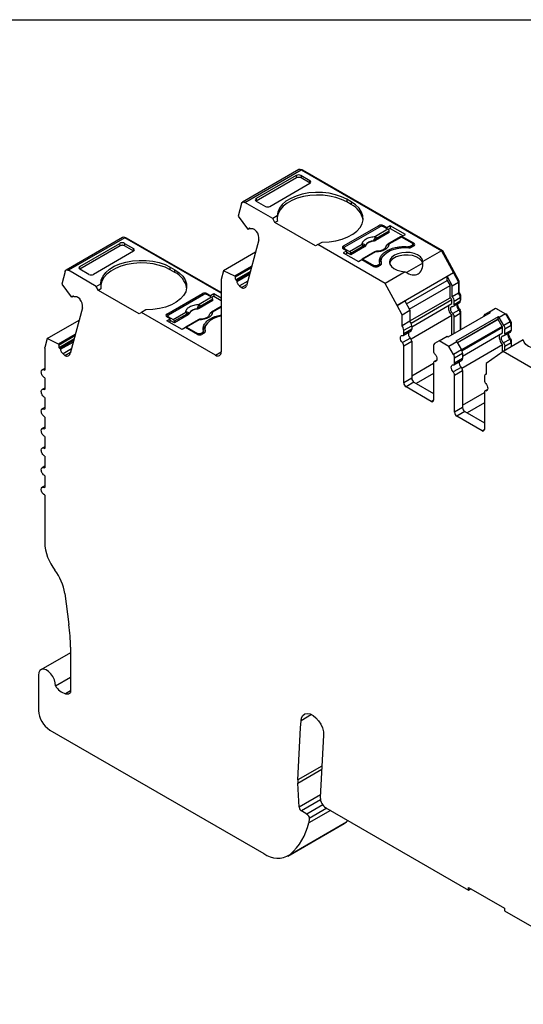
# Model space of a CAD drawing. Header units: millimetres. Extents: x 6 to 273, y 6 to 210.
# Tile 7 of 9: x 207 to 239, y 148 to 210. Entities that reach past the tile are written whole.
import ezdxf

# ---------------------------------------------------------------- set-up
doc = ezdxf.new("R2010")
doc.units = ezdxf.units.MM
doc.linetypes.add('SLD-Solid', pattern=[0])
doc.layers.add('TEXT', color=140, linetype='SLD-Solid', lineweight=25)

msp = doc.modelspace()

# ---------------------------------------------------------------- linework, layer by layer
for p, q in [((224.494, 200.165), (220.959, 198.124)), ((221.109, 198.109), (224.644, 200.15)), ((224.333, 199.799), (221.824, 198.35)), ((224.333, 199.799), (224.345, 199.643)), ((225.188, 199.469), (224.616, 199.799)), ((224.616, 199.799), (224.629, 199.643)), ((224.644, 200.15), (233.426, 195.081)), ((224.715, 200.11), (224.75, 200.13)), ((233.5, 195.079), (224.75, 200.13)), ((224.345, 199.643), (221.823, 198.187)), ((222.678, 197.857), (225.187, 199.306)), ((225.2, 199.313), (224.629, 199.643)), ((225.2, 199.314), (225.188, 199.469)), ((220.904, 198.046), (220.691, 197.25)), ((222.854, 197.102), (221.109, 198.109)), ((221.824, 198.35), (221.812, 198.194)), ((221.823, 198.187), (222.395, 197.857)), ((227.769, 198.142), (227.486, 198.306)), ((227.486, 198.306), (227.486, 198.142)), ((227.769, 197.979), (227.486, 198.142)), ((227.769, 198.142), (227.769, 197.979)), ((223.133, 197.262), (222.854, 197.102)), ((220.691, 197.25), (221.277, 196.455)), ((222.996, 196.857), (222.854, 197.102)), ((223.148, 196.944), (222.996, 196.857)), ((225.541, 195.387), (222.996, 196.857)), ((229.501, 196.653), (227.274, 195.367)), ((229.501, 196.653), (229.501, 196.55)), ((230, 196.528), (229.784, 196.653)), ((229.784, 196.653), (229.784, 196.591)), ((230.212, 196.65), (230, 196.528)), ((231.16, 196.103), (230.212, 196.65)), ((230.212, 196.65), (230.212, 196.487)), ((221.318, 196.419), (221.277, 196.455)), ((221.433, 196.485), (221.318, 196.419)), ((221.457, 196.464), (221.407, 196.509)), ((221.835, 196.299), (221.714, 196.406)), ((227.38, 195.326), (229.572, 196.591)), ((230.15, 196.217), (229.285, 195.717)), ((230.073, 196.425), (229.286, 195.97)), ((230.143, 196.309), (229.356, 195.855)), ((230.073, 196.425), (229.784, 196.591)), ((230, 196.467), (230, 196.528)), ((230.212, 196.487), (230.086, 196.414)), ((230.15, 196.217), (230.143, 196.309)), ((230.212, 196.487), (231.019, 196.021)), ((230.948, 195.981), (231.16, 196.103)), ((213.449, 195.914), (209.914, 193.873)), ((213.599, 195.9), (210.063, 193.859)), ((210.78, 194.099), (213.289, 195.547)), ((213.301, 195.391), (213.289, 195.547)), ((213.572, 195.548), (214.144, 195.218)), ((213.572, 195.548), (213.585, 195.391)), ((219.623, 192.422), (213.599, 195.9)), ((213.67, 195.859), (213.705, 195.879)), ((219.623, 192.463), (213.705, 195.879)), ((221.983, 195.765), (221.215, 192.897)), ((225.683, 195.469), (225.541, 195.387)), ((225.683, 195.469), (225.961, 195.629)), ((229.89, 193.04), (225.683, 195.469)), ((227.669, 195.037), (228.456, 195.491)), ((229.178, 195.7), (229.179, 195.685)), ((229.282, 195.782), (229.285, 195.717)), ((230.86, 195.947), (230.072, 195.492)), ((230.91, 195.942), (230.122, 195.487)), ((231.587, 195.55), (230.91, 195.942)), ((231.693, 195.55), (230.948, 195.981)), ((230.948, 195.981), (230.948, 195.919)), ((231.481, 195.367), (231.587, 195.428)), ((231.587, 195.428), (231.587, 195.326)), ((231.631, 195.351), (231.631, 195.489)), ((231.631, 195.423), (231.693, 195.387)), ((231.693, 195.387), (231.693, 195.55)), ((213.301, 195.391), (210.779, 193.935)), ((214.143, 195.054), (211.634, 193.605)), ((214.156, 195.062), (213.585, 195.391)), ((214.156, 195.062), (214.144, 195.218)), ((221.775, 194.987), (219.777, 193.834)), ((227.274, 195.367), (227.274, 195.203)), ((227.336, 195.239), (227.274, 195.203)), ((227.274, 195.203), (227.49, 195.079)), ((227.49, 195.079), (227.277, 194.956)), ((227.277, 194.956), (228.226, 194.409)), ((227.336, 195.265), (227.336, 195.168)), ((227.38, 195.203), (227.669, 195.037)), ((227.38, 195.142), (227.38, 195.203)), ((227.49, 194.916), (227.419, 194.875)), ((227.49, 194.916), (227.49, 195.079)), ((227.746, 194.829), (227.49, 194.977)), ((228.526, 195.376), (227.739, 194.922)), ((227.739, 194.922), (227.746, 194.829)), ((228.611, 195.328), (227.746, 194.829)), ((229.243, 195.013), (228.455, 194.559)), ((229.293, 195.008), (228.505, 194.554)), ((228.611, 195.328), (228.605, 195.392)), ((228.666, 195.39), (228.665, 195.404)), ((231.311, 195.334), (231.311, 195.278)), ((231.481, 195.279), (231.481, 195.367)), ((231.552, 195.305), (231.693, 195.387)), ((233.426, 195.081), (232.264, 194.411)), ((233.426, 195.081), (234.173, 193.695)), ((233.444, 195.046), (233.5, 195.079)), ((234.209, 193.765), (233.5, 195.079)), ((228.226, 194.409), (228.438, 194.532)), ((228.438, 194.532), (229.183, 194.101)), ((228.505, 194.554), (229.183, 194.162)), ((229.395, 194.162), (229.501, 194.224)), ((229.466, 194.101), (229.607, 194.183)), ((229.501, 194.224), (229.501, 194.122)), ((229.56, 194.155), (229.56, 194.305)), ((229.645, 194.418), (229.645, 194.254)), ((229.645, 194.254), (229.647, 194.215)), ((229.664, 194.247), (229.664, 194.283)), ((232.252, 194.313), (231.231, 193.723)), ((209.859, 193.795), (209.646, 192.999)), ((211.81, 192.85), (210.063, 193.859)), ((210.768, 193.942), (210.78, 194.099)), ((211.351, 193.605), (210.779, 193.935)), ((216.442, 194.054), (216.725, 193.891)), ((216.442, 193.891), (216.442, 194.054)), ((216.725, 193.728), (216.442, 193.891)), ((216.725, 193.728), (216.725, 193.891)), ((219.777, 193.834), (219.63, 193.287)), ((220.481, 193.485), (219.777, 193.834)), ((221.535, 194.093), (220.481, 193.485)), ((220.522, 193.448), (221.516, 194.022)), ((221.455, 193.795), (220.538, 193.265)), ((221.432, 193.708), (220.588, 193.221)), ((220.618, 193.166), (221.409, 193.622)), ((229.183, 194.162), (229.183, 194.101)), ((229.395, 194.076), (229.395, 194.162)), ((231.158, 193.772), (229.89, 193.04)), ((234.173, 193.695), (230.638, 191.654)), ((234.173, 193.695), (233.784, 193.47)), ((234.134, 193.722), (234.209, 193.765)), ((234.173, 193.695), (234.487, 193.112)), ((234.523, 193.183), (234.209, 193.765)), ((209.646, 192.999), (210.232, 192.204)), ((211.81, 192.85), (212.089, 193.011)), ((219.623, 193.228), (219.623, 188.748)), ((220.481, 193.485), (220.522, 193.448)), ((220.538, 193.265), (220.588, 193.221)), ((221.293, 193.19), (220.771, 192.888)), ((220.892, 192.781), (221.237, 192.981)), ((230.638, 191.654), (229.89, 193.04)), ((231.233, 191.754), (233.784, 193.227)), ((233.784, 193.227), (233.784, 193.47)), ((233.784, 193.47), (234.098, 192.887)), ((233.784, 193.227), (233.957, 192.906)), ((234.098, 192.887), (234.487, 193.112)), ((234.467, 193.15), (234.523, 193.183)), ((234.487, 193.112), (234.487, 192.427)), ((234.523, 192.473), (234.523, 193.183)), ((211.952, 192.605), (211.81, 192.85)), ((212.103, 192.693), (211.952, 192.605)), ((214.497, 191.136), (211.952, 192.605)), ((216.23, 191.115), (218.457, 192.401)), ((216.336, 191.074), (218.528, 192.34)), ((218.457, 192.299), (218.457, 192.401)), ((218.74, 192.401), (218.956, 192.276)), ((218.74, 192.401), (218.74, 192.34)), ((219.029, 192.173), (218.74, 192.34)), ((218.956, 192.276), (219.168, 192.399)), ((219.168, 192.399), (219.623, 192.136)), ((219.168, 192.399), (219.168, 192.236)), ((220.771, 192.888), (220.892, 192.781)), ((231.406, 191.433), (233.957, 192.906)), ((233.957, 192.137), (233.957, 192.906)), ((234.098, 192.202), (234.098, 192.887)), ((234.487, 192.427), (234.098, 192.202)), ((234.487, 192.453), (234.523, 192.473)), ((210.273, 192.168), (210.232, 192.204)), ((210.388, 192.234), (210.273, 192.168)), ((210.412, 192.213), (210.362, 192.258)), ((210.79, 192.048), (210.669, 192.155)), ((219.106, 191.965), (218.241, 191.466)), ((219.029, 192.173), (218.242, 191.719)), ((219.099, 192.058), (218.312, 191.603)), ((218.956, 192.215), (218.956, 192.276)), ((219.168, 192.236), (219.042, 192.163)), ((219.106, 191.965), (219.099, 192.058)), ((219.168, 192.236), (219.623, 191.973)), ((230.638, 191.654), (231.133, 191.939)), ((231.133, 191.939), (231.447, 191.357)), ((231.447, 190.688), (233.957, 192.137)), ((234.067, 192.006), (231.526, 190.539)), ((231.557, 190.329), (234.067, 191.778)), ((234.067, 191.778), (234.067, 192.006)), ((234.167, 191.605), (234.556, 191.829)), ((234.209, 191.924), (234.597, 192.148)), ((234.209, 191.696), (234.209, 191.924)), ((234.597, 191.921), (234.209, 191.696)), ((234.588, 192.225), (234.633, 192.25)), ((234.597, 192.148), (234.597, 191.921)), ((234.597, 192.002), (234.633, 192.023)), ((234.597, 191.969), (234.612, 191.977)), ((234.633, 192.023), (234.633, 192.25)), ((210.938, 191.514), (210.17, 188.646)), ((214.639, 191.217), (214.497, 191.136)), ((214.917, 191.378), (214.639, 191.217)), ((219.27, 188.544), (214.639, 191.217)), ((216.23, 191.115), (216.23, 190.952)), ((216.625, 190.785), (217.412, 191.24)), ((217.482, 191.124), (216.695, 190.67)), ((217.567, 191.077), (217.561, 191.14)), ((217.622, 191.138), (217.621, 191.153)), ((218.134, 191.449), (218.135, 191.434)), ((218.238, 191.531), (218.241, 191.466)), ((219.623, 191.584), (219.028, 191.241)), ((219.623, 191.55), (219.078, 191.236)), ((230.952, 191.071), (230.638, 191.654)), ((230.952, 191.071), (231.447, 191.357)), ((231.447, 191.357), (231.447, 190.671)), ((233.843, 189.696), (236.495, 191.227)), ((234.513, 191.371), (234.124, 191.147)), ((234.209, 190.948), (234.597, 191.172)), ((234.59, 191.374), (234.536, 191.342)), ((234.585, 191.247), (234.633, 191.274)), ((234.597, 191.172), (234.597, 190.132)), ((234.633, 190.153), (234.633, 191.274)), ((236.424, 191.268), (236.132, 191.1)), ((236.424, 191.268), (236.813, 191.493)), ((236.495, 191.227), (236.424, 191.268)), ((236.813, 191.493), (237.426, 191.139)), ((236.913, 191.435), (236.948, 191.455)), ((237.426, 191.139), (237.037, 190.914)), ((237.426, 191.139), (237.717, 190.634)), ((237.447, 191.103), (237.503, 191.135)), ((237.773, 190.666), (237.503, 191.135)), ((208.732, 189.583), (210.73, 190.736)), ((216.292, 190.988), (216.23, 190.952)), ((216.445, 190.827), (216.23, 190.952)), ((216.233, 190.705), (216.445, 190.827)), ((217.182, 190.157), (216.233, 190.705)), ((216.292, 191.013), (216.292, 190.916)), ((216.336, 190.952), (216.625, 190.785)), ((216.336, 190.891), (216.336, 190.952)), ((216.445, 190.664), (216.375, 190.623)), ((216.445, 190.664), (216.445, 190.827)), ((216.702, 190.577), (216.445, 190.725)), ((216.695, 190.67), (216.702, 190.577)), ((217.567, 191.077), (216.702, 190.577)), ((218.199, 190.762), (217.411, 190.307)), ((218.249, 190.757), (217.461, 190.302)), ((230.952, 190.386), (230.952, 191.071)), ((231.447, 190.671), (230.952, 190.386)), ((234.067, 191.03), (231.516, 189.557)), ((234.067, 189.826), (234.067, 191.03)), ((234.209, 189.908), (234.209, 190.948)), ((236.966, 190.955), (234.315, 189.424)), ((236.966, 190.792), (234.421, 189.322)), ((236.978, 190.785), (234.427, 189.312)), ((236.966, 190.792), (236.966, 190.955)), ((237.037, 190.914), (236.966, 190.955)), ((236.978, 190.785), (236.966, 190.792)), ((237.228, 190.352), (236.978, 190.785)), ((237.328, 190.409), (237.037, 190.914)), ((237.717, 190.634), (237.328, 190.409)), ((237.717, 190.634), (237.773, 190.666)), ((237.77, 190.501), (237.815, 190.527)), ((237.815, 190.186), (237.815, 190.527)), ((217.394, 190.28), (217.182, 190.157)), ((218.139, 189.85), (217.394, 190.28)), ((217.461, 190.302), (218.139, 189.911)), ((218.139, 189.911), (218.139, 189.85)), ((218.351, 189.911), (218.457, 189.972)), ((218.351, 189.824), (218.351, 189.911)), ((218.563, 189.931), (218.422, 189.85)), ((218.457, 189.972), (218.457, 189.87)), ((218.516, 189.904), (218.516, 190.054)), ((218.601, 190.166), (218.601, 190.003)), ((218.601, 190.003), (218.603, 189.964)), ((218.62, 189.995), (218.62, 190.031)), ((231.021, 189.788), (231.515, 190.074)), ((231.062, 190.107), (231.557, 190.393)), ((231.557, 190.166), (231.062, 189.88)), ((231.062, 189.88), (231.062, 190.107)), ((231.557, 190.393), (231.557, 190.166)), ((237.228, 190.352), (234.677, 188.879)), ((237.249, 190.282), (234.708, 188.815)), ((234.739, 188.492), (237.249, 189.941)), ((237.249, 189.941), (237.249, 190.282)), ((237.349, 189.768), (237.738, 189.992)), ((237.391, 190.2), (237.779, 190.425)), ((237.391, 189.859), (237.391, 190.2)), ((237.779, 190.084), (237.391, 189.859)), ((237.779, 190.425), (237.779, 190.084)), ((237.779, 190.166), (237.815, 190.186)), ((237.779, 190.132), (237.794, 190.14)), ((208.732, 189.583), (208.585, 189.036)), ((209.436, 189.233), (208.732, 189.583)), ((210.49, 189.842), (209.436, 189.233)), ((209.477, 189.197), (210.471, 189.771)), ((210.41, 189.544), (209.493, 189.014)), ((210.387, 189.457), (209.543, 188.969)), ((209.573, 188.915), (210.364, 189.371)), ((231.472, 189.616), (230.977, 189.33)), ((231.062, 189.131), (231.557, 189.417)), ((231.557, 189.417), (231.557, 187.097)), ((233.277, 189.452), (232.986, 189.283)), ((233.277, 189.452), (233.772, 189.737)), ((233.89, 189.098), (233.277, 189.452)), ((233.772, 189.737), (233.843, 189.696)), ((234.385, 189.383), (233.89, 189.098)), ((234.315, 189.424), (234.385, 189.383)), ((234.385, 189.383), (234.677, 188.879)), ((238.545, 189.507), (237.277, 188.775)), ((237.695, 189.534), (237.306, 189.31)), ((237.391, 189.111), (237.779, 189.336)), ((237.772, 189.537), (237.718, 189.506)), ((237.767, 189.41), (237.815, 189.438)), ((237.779, 189.336), (237.779, 189.065)), ((237.815, 189.086), (237.815, 189.438)), ((208.578, 188.977), (208.578, 187.612)), ((209.436, 189.233), (209.477, 189.197)), ((209.493, 189.014), (209.543, 188.969)), ((210.248, 188.939), (209.726, 188.637)), ((209.726, 188.637), (209.847, 188.53)), ((209.847, 188.53), (210.192, 188.73)), ((219.27, 188.544), (219.623, 188.748)), ((231.062, 186.811), (231.062, 189.131)), ((232.924, 189.146), (232.924, 188.805)), ((234.182, 188.593), (233.89, 189.098)), ((234.677, 188.879), (234.182, 188.593)), ((234.244, 188.384), (234.739, 188.669)), ((237.249, 189.193), (234.697, 187.72)), ((234.739, 188.669), (234.739, 188.329)), ((237.277, 188.775), (236.216, 188.032)), ((237.249, 188.756), (237.249, 189.193)), ((241.485, 186.347), (237.277, 188.775)), ((237.391, 188.841), (237.391, 189.111)), ((231.557, 187.26), (232.924, 188.049)), ((232.924, 188.057), (232.924, 185.736)), ((233.126, 188.241), (232.965, 188.148)), ((233.008, 188.157), (233.118, 188.221)), ((234.202, 187.951), (234.697, 188.237)), ((234.244, 188.043), (234.244, 188.384)), ((234.739, 188.329), (234.244, 188.043)), ((236.216, 188.032), (236.216, 187.347)), ((208.578, 187.713), (208.428, 187.627)), ((234.654, 187.779), (234.159, 187.493)), ((234.244, 187.294), (234.739, 187.58)), ((234.739, 187.58), (234.739, 185.26)), ((208.578, 187.122), (208.578, 186.387)), ((231.557, 187.097), (231.062, 186.811)), ((231.698, 186.852), (231.203, 186.566)), ((231.698, 186.852), (232.924, 186.144)), ((232.924, 187.396), (231.84, 186.77)), ((234.244, 184.974), (234.244, 187.294)), ((236.106, 187.196), (236.106, 186.968)), ((236.216, 187.361), (236.168, 187.333)), ((208.578, 186.489), (208.428, 186.402)), ((232.782, 185.655), (231.203, 186.566)), ((234.739, 185.423), (236.106, 186.212)), ((236.106, 186.22), (236.106, 183.899)), ((236.308, 186.404), (236.147, 186.311)), ((236.19, 186.32), (236.3, 186.384)), ((208.578, 185.897), (208.578, 185.162)), ((232.924, 185.736), (232.782, 185.655)), ((236.106, 185.559), (235.022, 184.933)), ((208.578, 185.264), (208.428, 185.177)), ((234.739, 185.26), (234.244, 184.974)), ((234.88, 185.015), (234.385, 184.729)), ((234.88, 185.015), (236.106, 184.308)), ((208.578, 184.673), (208.578, 183.938)), ((235.964, 183.818), (234.385, 184.729)), ((208.578, 184.039), (208.428, 183.952)), ((236.106, 183.899), (235.964, 183.818)), ((208.578, 183.448), (208.578, 182.713)), ((208.578, 182.814), (208.428, 182.728)), ((208.578, 182.223), (208.578, 181.488)), ((208.578, 181.589), (208.428, 181.503)), ((208.578, 180.998), (208.578, 180.263)), ((208.578, 180.365), (208.428, 180.278)), ((208.578, 179.773), (208.578, 176.821)), ((209.836, 173.635), (210.1, 171.681)), ((210.198, 170.265), (210.198, 167.423)), ((210.198, 169.919), (208.346, 168.85)), ((208.191, 168.506), (208.191, 166.302)), ((209.249, 167.841), (210.198, 168.388)), ((210.198, 167.522), (209.892, 167.345)), ((225.293, 166.045), (224.63, 165.662)), ((224.43, 161.954), (224.605, 165.209)), ((224.605, 165.209), (224.63, 165.662)), ((208.898, 165.077), (222.303, 157.339)), ((226.041, 164.749), (225.831, 160.848)), ((225.938, 162.825), (224.43, 161.954)), ((224.43, 161.753), (225.926, 162.617)), ((224.51, 160.243), (224.43, 161.753)), ((225.84, 161.011), (224.51, 160.243)), ((225.845, 160.698), (224.651, 160.009)), ((225.994, 160.385), (224.997, 159.809)), ((224.997, 159.809), (224.651, 160.009)), ((226.467, 160.048), (225.108, 159.264)), ((226.237, 160.181), (225.137, 159.546)), ((226.184, 160.211), (235.105, 155.062)), ((223.803, 157.19), (227.338, 159.231)), ((223.94, 157.285), (227.475, 159.326)), ((225.137, 159.546), (225.108, 159.264)), ((227.338, 159.231), (227.475, 159.326)), ((227.475, 159.326), (227.567, 159.406)), ((235.105, 155.225), (237.367, 153.919)), ((235.105, 155.062), (235.105, 155.225)), ((235.105, 155.062), (235.246, 155.143)), ((237.367, 153.919), (237.367, 153.755)), ((237.367, 153.755), (247.5, 147.906))]:
    msp.add_line(p, q)
at = {"flags": 128}
for points in [[(227.486, 198.306), (227.158, 198.466), (226.789, 198.591), (226.388, 198.68), (225.967, 198.728), (225.538, 198.735), (225.114, 198.7), (224.705, 198.624), (224.324, 198.511), (223.982, 198.361), (223.687, 198.181), (223.449, 197.975), (223.275, 197.749), (223.168, 197.509), (223.133, 197.262)], [(227.486, 198.142), (227.167, 198.299), (226.808, 198.423), (226.419, 198.511), (226.01, 198.561), (225.592, 198.573), (225.176, 198.544), (224.775, 198.477), (224.397, 198.373), (224.055, 198.234), (223.756, 198.066), (223.509, 197.871), (223.32, 197.655), (223.195, 197.425), (223.137, 197.186), (223.135, 197.156)], [(220.904, 198.046), (220.916, 198.077), (220.932, 198.102), (220.954, 198.121), (220.98, 198.133), (221.009, 198.138), (221.041, 198.136), (221.074, 198.126), (221.109, 198.109)], [(225.961, 195.629), (226.389, 195.65), (226.804, 195.711), (227.196, 195.812), (227.553, 195.95), (227.865, 196.119), (228.124, 196.317), (228.321, 196.537), (228.451, 196.773), (228.512, 197.018), (228.5, 197.266), (228.416, 197.509), (228.263, 197.74), (228.046, 197.953), (227.769, 198.142)], [(229.664, 194.283), (229.647, 194.463), (229.697, 194.642), (229.809, 194.811), (229.98, 194.963), (230.201, 195.091), (230.464, 195.189), (230.757, 195.254), (231.066, 195.282), (231.379, 195.273)], [(232.264, 194.411), (232.216, 194.562), (232.102, 194.702), (231.93, 194.821), (231.713, 194.911), (231.463, 194.966), (231.197, 194.983), (230.932, 194.96), (230.685, 194.9), (230.474, 194.805), (230.31, 194.683), (230.205, 194.541), (230.166, 194.388), (230.195, 194.234), (230.291, 194.09), (230.446, 193.964), (230.652, 193.865), (230.894, 193.8), (231.158, 193.772)], [(232.252, 194.313), (232.174, 194.462), (232.033, 194.595), (231.837, 194.702), (231.601, 194.777), (231.339, 194.815), (231.069, 194.814), (230.809, 194.772), (230.575, 194.694), (230.384, 194.583), (230.248, 194.449), (230.176, 194.298), (230.176, 194.295)], [(212.089, 193.011), (212.124, 193.258), (212.231, 193.497), (212.405, 193.724), (212.643, 193.93), (212.938, 194.11), (213.28, 194.259), (213.661, 194.373), (214.07, 194.448), (214.494, 194.483), (214.923, 194.476), (215.344, 194.428), (215.745, 194.34), (216.114, 194.214), (216.442, 194.054)], [(216.442, 193.891), (216.123, 194.047), (215.764, 194.171), (215.375, 194.259), (214.966, 194.31), (214.548, 194.321), (214.132, 194.293), (213.731, 194.226), (213.353, 194.121), (213.011, 193.983), (212.712, 193.814), (212.465, 193.619), (212.276, 193.404), (212.151, 193.173), (212.093, 192.934), (212.091, 192.905)], [(209.859, 193.795), (209.871, 193.826), (209.887, 193.851), (209.909, 193.87), (209.935, 193.882), (209.964, 193.887), (209.995, 193.885), (210.029, 193.875), (210.063, 193.859)], [(216.725, 193.891), (217.002, 193.702), (217.219, 193.488), (217.372, 193.257), (217.456, 193.014), (217.468, 192.767), (217.407, 192.521), (217.277, 192.285), (217.079, 192.066), (216.821, 191.868), (216.509, 191.698), (216.152, 191.561), (215.76, 191.46), (215.345, 191.398), (214.917, 191.378)], [(219.623, 190.987), (219.42, 190.938), (219.157, 190.839), (218.936, 190.711), (218.765, 190.559), (218.652, 190.39), (218.603, 190.212), (218.62, 190.031)], [(239.652, 190.146), (239.915, 190.118), (240.157, 190.052), (240.363, 189.953), (240.518, 189.827), (240.614, 189.683), (240.643, 189.53), (240.604, 189.377), (240.499, 189.234), (240.336, 189.112), (240.124, 189.018), (239.877, 188.957), (239.613, 188.935), (239.347, 188.952), (239.097, 189.007), (238.879, 189.097), (238.707, 189.215), (238.594, 189.355), (238.545, 189.507)], [(230.977, 189.33), (230.925, 189.397), (230.884, 189.474), (230.859, 189.553), (230.85, 189.628), (230.859, 189.693), (230.884, 189.742), (230.925, 189.772), (230.977, 189.779)], [(233.008, 188.606), (233.061, 188.539), (233.101, 188.463), (233.127, 188.384), (233.136, 188.308), (233.127, 188.244), (233.101, 188.194), (233.061, 188.165), (233.008, 188.157)], [(234.159, 187.493), (234.107, 187.561), (234.066, 187.637), (234.041, 187.716), (234.032, 187.791), (234.041, 187.856), (234.066, 187.905), (234.107, 187.935), (234.159, 187.942)], [(236.19, 186.769), (236.242, 186.702), (236.283, 186.626), (236.309, 186.547), (236.318, 186.471), (236.309, 186.407), (236.283, 186.357), (236.242, 186.328), (236.19, 186.32)], [(208.578, 179.773), (208.497, 179.839), (208.428, 179.932), (208.382, 180.038), (208.366, 180.141), (208.382, 180.225), (208.428, 180.278), (208.497, 180.291), (208.578, 180.263)], [(209.249, 167.841), (209.24, 168.025), (209.187, 168.224), (209.094, 168.421), (208.969, 168.599), (208.822, 168.743), (208.667, 168.841), (208.517, 168.883), (208.384, 168.868), (208.28, 168.795), (208.214, 168.671), (208.191, 168.506)], [(224.63, 165.662), (224.665, 165.851), (224.745, 165.996), (224.866, 166.088), (225.019, 166.119), (225.194, 166.087), (225.378, 165.996), (225.559, 165.851), (225.725, 165.662), (225.865, 165.442), (225.968, 165.206), (226.028, 164.969), (226.041, 164.749)]]:
    msp.add_lwpolyline(points, dxfattribs=at)
for centre, radius, start, end in [((224.556, 200.026), 0.152, 54.67239, 114.01711), ((224.691, 200.047), 0.102, 54.34676, 109.60724), ((227.207, 196.777), 1.327, 10.55249, 64.96313), ((229.643, 196.38), 0.307, 62.6096, 117.39042), ((221.315, 195.867), 0.676, 351.38161, 39.7694), ((213.511, 195.775), 0.152, 54.80899, 114.06172), ((213.646, 195.796), 0.102, 54.52046, 109.65287), ((228.372, 195.361), 0.155, 5.68902, 57.19916), ((228.497, 195.438), 0.118, 336.66805, 18.17486), ((229.167, 195.128), 0.573, 88.84481, 151.14981), ((228.959, 195.4), 0.5, 49.88216, 58.74263), ((229.202, 195.84), 0.155, 5.68902, 57.19916), ((230.093, 195.447), 0.0497, 54.01604, 114.69587), ((231.662, 195.469), 0.0873, 290.78336, 69.21621), ((227.305, 195.285), 0.0873, 110.78347, 249.21698), ((229.263, 194.968), 0.0498, 54.01822, 114.67137), ((229.965, 195.389), 0.00686, 52.52034, 103.5057), ((231.412, 195.572), 0.301, 263.66944, 297.5974), ((229.573, 194.268), 0.0919, 292.11456, 9.09384), ((216.163, 192.525), 1.327, 10.55249, 64.96313), ((229.324, 194.374), 0.307, 242.60974, 297.39022), ((219.853, 193.23), 0.23, 165.57282, 180.51026), ((218.599, 192.128), 0.307, 62.60967, 117.39033), ((221.015, 192.946), 0.205, 233.14551, 346.27553), ((234.136, 192.127), 0.462, 2.68162, 40.48108), ((210.27, 191.616), 0.676, 351.38161, 39.7694), ((218.157, 191.588), 0.155, 5.68902, 57.19916), ((234.782, 191.659), 0.395, 168.79208, 226.95592), ((234.499, 191.91), 0.0995, 305.30611, 6.00619), ((216.261, 191.033), 0.0873, 110.78348, 249.21698), ((217.328, 191.109), 0.155, 5.68902, 57.19916), ((217.453, 191.187), 0.118, 336.66805, 18.17486), ((218.123, 190.876), 0.573, 88.84481, 151.14981), ((217.915, 191.148), 0.5, 49.88216, 58.74263), ((218.921, 191.137), 0.00686, 52.52034, 103.5057), ((219.049, 191.195), 0.0497, 54.01604, 114.69587), ((234.287, 191.157), 0.311, 2.82593, 43.43122), ((218.219, 190.716), 0.0498, 54.01822, 114.67137), ((231.095, 190.371), 0.462, 2.68163, 40.48107), ((237.347, 190.41), 0.433, 1.95642, 31.14371), ((218.529, 190.017), 0.0919, 292.11493, 9.09371), ((230.6, 190.086), 0.462, 2.6816, 40.48111), ((230.978, 189.864), 0.0853, 269.39175, 10.36502), ((231.741, 189.904), 0.395, 168.79208, 226.95598), ((231.458, 190.155), 0.0995, 305.30602, 6.00582), ((237.964, 189.823), 0.395, 168.79207, 226.95594), ((237.681, 190.073), 0.0995, 305.30578, 6.00643), ((218.28, 190.123), 0.307, 242.60998, 297.3903), ((230.751, 189.116), 0.311, 2.82606, 43.43134), ((231.246, 189.402), 0.311, 2.82617, 43.43111), ((233.074, 189.161), 0.151, 125.69812, 185.62053), ((237.469, 189.32), 0.311, 2.82606, 43.43123), ((209.97, 188.695), 0.205, 233.14551, 346.27553), ((219.408, 188.713), 0.218, 230.79667, 9.21405), ((233.235, 188.82), 0.311, 182.82626, 223.43119), ((234.306, 188.655), 0.433, 1.95669, 31.14358), ((233.008, 188.072), 0.0853, 89.39197, 190.36578), ((234.16, 188.027), 0.0853, 269.39183, 10.36529), ((233.811, 188.369), 0.433, 1.95645, 31.14372), ((234.923, 188.067), 0.395, 168.79207, 226.95596), ((234.64, 188.318), 0.0995, 305.306, 6.0061), ((233.933, 187.279), 0.311, 2.82618, 43.43118), ((234.428, 187.565), 0.311, 2.82618, 43.43118), ((231.369, 186.825), 0.307, 182.60555, 237.3945), ((231.864, 187.111), 0.307, 182.60548, 237.39454), ((236.235, 187.217), 0.131, 98.38579, 189.50163), ((236.417, 186.983), 0.311, 182.82615, 223.43126), ((236.19, 186.235), 0.0853, 89.39187, 190.36542), ((232.837, 185.722), 0.0873, 230.79687, 9.21367), ((234.551, 184.988), 0.307, 182.60562, 237.39459), ((235.046, 185.274), 0.307, 182.60554, 237.39463), ((236.019, 183.885), 0.0873, 230.79706, 9.21398), ((211.615, 176.955), 3.04, 182.51692, 217.92425), ((206.662, 173.139), 3.213, 8.88874, 37.31959), ((199.579, 170.237), 10.619, 0.15238, 7.81787), ((210.181, 168.384), 1.079, 210.25442, 254.45413), ((209.726, 166.372), 1.537, 182.60554, 237.39441), ((226.316, 161.856), 1.889, 177.01428, 183.11535), ((226.592, 160.854), 0.761, 180.41914, 237.5877), ((224.819, 160.269), 0.31, 184.83521, 237.24431), ((221.503, 160.059), 3.692, 311.30381, 347.57405), ((223.159, 158.474), 1.422, 232.98477, 303.29035)]:
    msp.add_arc(centre, radius, start, end)
for centre, major_axis, ratio, start_param, end_param in [((224.474, 199.717), (0.2, 0.001), 0.577279, 0.781586, 2.352383), ((224.487, 199.561), (0.2, 0.001), 0.577279, 0.781587, 2.352383), ((225.046, 199.387), (0.2, 0.001), 0.577279, 5.493975, 7.06477), ((221.965, 198.269), (0.2, 0.001), 0.577279, 2.352383, 3.923179), ((222.537, 197.939), (0.2, 0.001), 0.577279, 3.923179, 5.493975), ((225.683, 195.795), (-1.803, 3.123), 0.577335, 0.787087, 0.892479), ((213.43, 195.466), (0.2, 0.001), 0.577279, 0.781586, 2.352383), ((214.002, 195.136), (0.2, 0.001), 0.577279, 5.493975, 7.06477), ((231.216, 195.009), (-0.725, 1.386), 0.547657, 2.323184, 4.005348), ((231.216, 194.765), (-0.725, 1.386), 0.547657, 4.045175, 4.11376), ((210.921, 194.017), (0.2, 0.001), 0.577279, 2.352383, 3.923179), ((211.493, 193.687), (0.2, 0.001), 0.577279, 3.923179, 5.493975), ((214.639, 191.544), (-1.803, 3.123), 0.577335, 0.787087, 0.89248)]:
    msp.add_ellipse(centre, major_axis=major_axis, ratio=ratio, start_param=start_param, end_param=end_param)
for points, knots in [([(221.318, 196.419), (221.325, 196.432), (221.34, 196.459), (221.37, 196.489), (221.395, 196.502), (221.407, 196.509)], [0, 0, 0, 0, 0.3345063, 0.6654937, 1, 1, 1, 1]), ([(221.499, 196.455), (221.509, 196.46), (221.527, 196.472), (221.56, 196.477), (221.603, 196.472), (221.656, 196.453), (221.694, 196.422), (221.714, 196.406)], [0, 0, 0, 0, 0.1671016, 0.3319461, 0.5003862, 0.7494426, 1, 1, 1, 1]), ([(229.784, 196.591), (229.774, 196.596), (229.755, 196.606), (229.717, 196.615), (229.672, 196.618), (229.618, 196.613), (229.587, 196.599), (229.572, 196.591)], [0, 0, 0, 0, 0.168224, 0.331133, 0.500763, 0.749586, 1, 1, 1, 1]), ([(230.143, 196.309), (230.142, 196.33), (230.134, 196.354), (230.108, 196.397), (230.09, 196.415), (230.073, 196.425)], [0, 0, 0, 0, 0.5, 0.5, 1, 1, 1, 1]), ([(213.585, 195.391), (213.575, 195.397), (213.555, 195.407), (213.52, 195.417), (213.483, 195.424), (213.431, 195.426), (213.363, 195.42), (213.322, 195.401), (213.301, 195.391)], [0, 0, 0, 0, 0.126961, 0.24931, 0.372135, 0.500462, 0.749301, 1, 1, 1, 1]), ([(228.456, 195.491), (228.457, 195.506), (228.458, 195.536), (228.47, 195.581), (228.488, 195.625), (228.524, 195.684), (228.588, 195.756), (228.696, 195.831), (228.827, 195.894), (228.975, 195.938), (229.129, 195.965), (229.234, 195.968), (229.286, 195.97)], [0, 0, 0, 0, 0.0602697, 0.1200562, 0.1798933, 0.2403137, 0.3700145, 0.5001284, 0.6298294, 0.7599435, 0.879871, 1, 1, 1, 1]), ([(229.179, 195.685), (229.153, 195.682), (229.103, 195.676), (229.031, 195.66), (228.963, 195.64), (228.899, 195.615), (228.836, 195.582), (228.776, 195.542), (228.725, 195.494), (228.687, 195.443), (228.673, 195.407), (228.666, 195.39)], [0, 0, 0, 0, 0.101069, 0.200103, 0.298615, 0.398141, 0.500173, 0.626627, 0.756016, 0.877292, 1, 1, 1, 1]), ([(229.178, 195.7), (229.183, 195.713), (229.192, 195.735), (229.203, 195.77), (229.212, 195.8), (229.217, 195.819), (229.219, 195.827)], [0, 0, 0, 0, 0.306881, 0.575882, 0.806979, 1, 1, 1, 1]), ([(229.282, 195.782), (229.27, 195.77), (229.24, 195.74), (229.201, 195.715), (229.178, 195.7)], [0, 0, 0, 0, 0.389276, 1, 1, 1, 1]), ([(229.285, 195.717), (229.275, 195.712), (229.255, 195.702), (229.218, 195.691), (229.192, 195.687), (229.179, 195.685)], [0, 0, 0, 0, 0.3357194, 0.6642806, 1, 1, 1, 1]), ([(229.356, 195.855), (229.342, 195.846), (229.314, 195.828), (229.292, 195.797), (229.282, 195.782)], [0, 0, 0, 0, 0.521485, 1, 1, 1, 1]), ([(230.122, 195.487), (230.122, 195.472), (230.12, 195.442), (230.108, 195.397), (230.09, 195.354), (230.054, 195.294), (229.99, 195.223), (229.882, 195.147), (229.751, 195.084), (229.604, 195.041), (229.449, 195.013), (229.345, 195.01), (229.293, 195.008)], [0, 0, 0, 0, 0.06027, 0.120056, 0.179893, 0.240314, 0.370015, 0.500128, 0.629829, 0.759943, 0.879871, 1, 1, 1, 1]), ([(230.072, 195.492), (230.051, 195.478), (230.012, 195.453), (229.979, 195.413), (229.964, 195.395)], [0, 0, 0, 0, 0.553024, 1, 1, 1, 1]), ([(230.91, 195.942), (230.901, 195.945), (230.884, 195.953), (230.866, 195.952), (230.861, 195.947), (230.86, 195.946)], [0, 0, 0, 0, 0.472475, 0.94495, 1, 1, 1, 1]), ([(231.587, 195.55), (231.615, 195.534), (231.631, 195.512), (231.631, 195.466), (231.615, 195.444), (231.587, 195.428)], [0, 0, 0, 0, 0.5, 0.5, 1, 1, 1, 1]), ([(227.38, 195.203), (227.352, 195.219), (227.336, 195.242), (227.336, 195.287), (227.352, 195.31), (227.38, 195.326)], [0, 0, 0, 0, 0.5, 0.5, 1, 1, 1, 1]), ([(227.669, 195.037), (227.686, 195.027), (227.704, 195.009), (227.729, 194.967), (227.738, 194.943), (227.739, 194.922)], [0, 0, 0, 0, 0.5, 0.5, 1, 1, 1, 1]), ([(228.605, 195.392), (228.597, 195.393), (228.582, 195.396), (228.555, 195.391), (228.536, 195.381), (228.526, 195.376)], [0, 0, 0, 0, 0.317222, 0.645084, 1, 1, 1, 1]), ([(228.665, 195.404), (228.661, 195.403), (228.655, 195.4), (228.638, 195.396), (228.621, 195.394), (228.61, 195.392), (228.605, 195.392)], [0, 0, 0, 0, 0.332097, 0.61117, 0.833934, 1, 1, 1, 1]), ([(228.666, 195.39), (228.663, 195.382), (228.657, 195.367), (228.638, 195.346), (228.62, 195.334), (228.611, 195.328)], [0, 0, 0, 0, 0.3357194, 0.6642806, 1, 1, 1, 1]), ([(229.346, 195.046), (229.329, 195.044), (229.296, 195.04), (229.26, 195.022), (229.243, 195.013)], [0, 0, 0, 0, 0.512278, 1, 1, 1, 1]), ([(229.345, 195.045), (229.341, 195.045), (229.326, 195.043), (229.306, 195.022), (229.293, 195.008)], [0, 0, 0, 0, 0.3178823, 1, 1, 1, 1]), ([(229.359, 195.042), (229.356, 195.044), (229.352, 195.047), (229.346, 195.046), (229.345, 195.045)], [0, 0, 0, 0, 0.826719, 1, 1, 1, 1]), ([(229.908, 195.26), (229.887, 195.231), (229.845, 195.172), (229.704, 195.103), (229.536, 195.056), (229.408, 195.051), (229.354, 195.049)], [0, 0, 0, 0, 0.261846, 0.528245, 0.802184, 1, 1, 1, 1]), ([(229.558, 194.322), (229.553, 194.345), (229.543, 194.391), (229.541, 194.46), (229.546, 194.529), (229.562, 194.597), (229.587, 194.665), (229.643, 194.775), (229.761, 194.923), (229.987, 195.086), (230.269, 195.217), (230.562, 195.295), (230.833, 195.334), (231.073, 195.348), (231.232, 195.339), (231.311, 195.334)], [0, 0, 0, 0, 0.042112, 0.083729, 0.125101, 0.166484, 0.208132, 0.250294, 0.375098, 0.50009, 0.624895, 0.749887, 0.833557, 0.916248, 1, 1, 1, 1]), ([(228.435, 194.52), (228.436, 194.539), (228.445, 194.554), (228.471, 194.566), (228.488, 194.564), (228.505, 194.554)], [0, 0, 0, 0, 0.5, 0.5, 1, 1, 1, 1]), ([(229.501, 194.224), (229.511, 194.23), (229.532, 194.244), (229.551, 194.269), (229.561, 194.295), (229.559, 194.313), (229.558, 194.322)], [0, 0, 0, 0, 0.249233, 0.499959, 0.749241, 1, 1, 1, 1]), ([(229.829, 194.796), (229.81, 194.782), (229.715, 194.716), (229.611, 194.575), (229.573, 194.445), (229.555, 194.383)], [0, 0, 0, 0, 0.1148397, 0.578088, 1, 1, 1, 1]), ([(229.395, 194.162), (229.367, 194.146), (229.328, 194.137), (229.25, 194.137), (229.211, 194.146), (229.183, 194.162)], [0, 0, 0, 0, 0.5, 0.5, 1, 1, 1, 1]), ([(220.538, 193.265), (220.533, 193.287), (220.524, 193.33), (220.518, 193.391), (220.521, 193.429), (220.522, 193.448)], [0, 0, 0, 0, 0.3345062, 0.6654938, 1, 1, 1, 1]), ([(220.771, 192.888), (220.759, 192.9), (220.734, 192.924), (220.7, 192.967), (220.666, 193.022), (220.634, 193.091), (220.623, 193.141), (220.618, 193.166)], [0, 0, 0, 0, 0.167102, 0.331946, 0.500386, 0.749443, 1, 1, 1, 1]), ([(218.74, 192.34), (218.73, 192.345), (218.71, 192.355), (218.673, 192.363), (218.628, 192.366), (218.574, 192.362), (218.543, 192.347), (218.528, 192.34)], [0, 0, 0, 0, 0.168224, 0.331133, 0.500763, 0.749586, 1, 1, 1, 1]), ([(234.633, 192.25), (234.633, 192.287), (234.622, 192.33), (234.582, 192.41), (234.554, 192.447), (234.523, 192.473)], [0, 0, 0, 0, 0.5, 0.5, 1, 1, 1, 1]), ([(210.273, 192.168), (210.28, 192.181), (210.295, 192.208), (210.325, 192.238), (210.35, 192.251), (210.362, 192.258)], [0, 0, 0, 0, 0.334506, 0.665494, 1, 1, 1, 1]), ([(210.454, 192.204), (210.464, 192.209), (210.482, 192.221), (210.515, 192.226), (210.558, 192.221), (210.611, 192.201), (210.649, 192.171), (210.669, 192.155)], [0, 0, 0, 0, 0.167102, 0.331946, 0.500386, 0.749443, 1, 1, 1, 1]), ([(217.412, 191.24), (217.413, 191.255), (217.414, 191.285), (217.426, 191.329), (217.444, 191.373), (217.48, 191.432), (217.544, 191.504), (217.652, 191.58), (217.783, 191.642), (217.931, 191.686), (218.085, 191.713), (218.189, 191.717), (218.242, 191.719)], [0, 0, 0, 0, 0.06027, 0.120056, 0.179893, 0.240314, 0.370015, 0.500128, 0.629829, 0.759943, 0.879871, 1, 1, 1, 1]), ([(219.099, 192.058), (219.098, 192.079), (219.089, 192.103), (219.064, 192.145), (219.046, 192.163), (219.029, 192.173)], [0, 0, 0, 0, 0.5, 0.5, 1, 1, 1, 1]), ([(234.067, 192.006), (234.067, 192.035), (234.052, 192.072), (234.007, 192.126), (233.978, 192.141), (233.957, 192.137)], [0, 0, 0, 0, 0.5, 0.5, 1, 1, 1, 1]), ([(234.098, 192.202), (234.132, 192.162), (234.16, 192.114), (234.198, 192.017), (234.209, 191.968), (234.209, 191.924)], [0, 0, 0, 0, 0.5, 0.5, 1, 1, 1, 1]), ([(234.421, 191.776), (234.421, 191.774), (234.417, 191.744), (234.43, 191.671), (234.463, 191.566), (234.518, 191.461), (234.566, 191.403), (234.59, 191.374)], [0, 0, 0, 0, 0.0133513, 0.2600135, 0.5066757, 0.7533378, 1, 1, 1, 1]), ([(234.612, 191.978), (234.615, 191.98), (234.623, 191.985), (234.631, 192), (234.632, 192.015), (234.633, 192.023)], [0, 0, 0, 0, 0.26222, 0.63111, 1, 1, 1, 1]), ([(217.561, 191.14), (217.553, 191.142), (217.538, 191.145), (217.511, 191.139), (217.492, 191.129), (217.482, 191.124)], [0, 0, 0, 0, 0.317222, 0.645084, 1, 1, 1, 1]), ([(217.621, 191.153), (217.617, 191.151), (217.611, 191.148), (217.594, 191.144), (217.577, 191.142), (217.566, 191.141), (217.561, 191.14)], [0, 0, 0, 0, 0.332097, 0.61117, 0.833934, 1, 1, 1, 1]), ([(217.622, 191.138), (217.619, 191.13), (217.613, 191.115), (217.594, 191.094), (217.576, 191.083), (217.567, 191.077)], [0, 0, 0, 0, 0.335719, 0.664281, 1, 1, 1, 1]), ([(218.135, 191.434), (218.109, 191.431), (218.059, 191.425), (217.987, 191.409), (217.919, 191.388), (217.855, 191.363), (217.792, 191.331), (217.732, 191.29), (217.681, 191.242), (217.643, 191.191), (217.629, 191.156), (217.622, 191.138)], [0, 0, 0, 0, 0.101069, 0.200103, 0.298615, 0.398141, 0.500173, 0.626627, 0.756016, 0.877292, 1, 1, 1, 1]), ([(218.134, 191.449), (218.139, 191.461), (218.148, 191.484), (218.159, 191.518), (218.168, 191.549), (218.173, 191.567), (218.175, 191.576)], [0, 0, 0, 0, 0.306881, 0.575882, 0.806979, 1, 1, 1, 1]), ([(218.238, 191.531), (218.226, 191.519), (218.196, 191.488), (218.157, 191.464), (218.134, 191.449)], [0, 0, 0, 0, 0.389276, 1, 1, 1, 1]), ([(218.241, 191.466), (218.231, 191.461), (218.211, 191.45), (218.174, 191.439), (218.148, 191.436), (218.135, 191.434)], [0, 0, 0, 0, 0.335719, 0.664281, 1, 1, 1, 1]), ([(218.312, 191.603), (218.298, 191.594), (218.27, 191.576), (218.248, 191.546), (218.238, 191.531)], [0, 0, 0, 0, 0.521485, 1, 1, 1, 1]), ([(219.078, 191.236), (219.078, 191.221), (219.076, 191.19), (219.064, 191.146), (219.046, 191.102), (219.01, 191.043), (218.946, 190.971), (218.838, 190.895), (218.707, 190.833), (218.56, 190.789), (218.405, 190.762), (218.301, 190.758), (218.249, 190.757)], [0, 0, 0, 0, 0.0602697, 0.1200562, 0.1798933, 0.2403137, 0.3700145, 0.5001284, 0.6298294, 0.7599435, 0.879871, 1, 1, 1, 1]), ([(219.028, 191.241), (219.007, 191.227), (218.968, 191.201), (218.935, 191.161), (218.92, 191.144)], [0, 0, 0, 0, 0.553024, 1, 1, 1, 1]), ([(233.892, 191.677), (233.884, 191.663), (233.86, 191.624), (233.851, 191.528), (233.865, 191.402), (233.909, 191.269), (233.977, 191.138), (234.037, 191.066), (234.067, 191.03)], [0, 0, 0, 0, 0.093688, 0.274951, 0.456213, 0.637475, 0.818738, 1, 1, 1, 1]), ([(234.124, 191.147), (234.112, 191.161), (234.087, 191.189), (234.056, 191.238), (234.026, 191.298), (234.002, 191.37), (233.994, 191.446), (234.002, 191.512), (234.029, 191.561), (234.069, 191.594), (234.105, 191.595), (234.124, 191.596)], [0, 0, 0, 0, 0.08328, 0.165662, 0.250294, 0.373781, 0.500178, 0.623657, 0.750052, 0.874275, 1, 1, 1, 1]), ([(236.132, 191.1), (236.126, 191.096), (236.114, 191.087), (236.098, 191.069), (236.084, 191.044), (236.073, 191.009), (236.071, 190.978), (236.07, 190.962)], [0, 0, 0, 0, 0.166556, 0.332331, 0.500193, 0.749367, 1, 1, 1, 1]), ([(216.336, 190.952), (216.308, 190.968), (216.292, 190.99), (216.292, 191.036), (216.308, 191.058), (216.336, 191.074)], [0, 0, 0, 0, 0.5, 0.5, 1, 1, 1, 1]), ([(216.625, 190.785), (216.642, 190.775), (216.66, 190.757), (216.685, 190.715), (216.694, 190.691), (216.695, 190.67)], [0, 0, 0, 0, 0.5, 0.5, 1, 1, 1, 1]), ([(218.302, 190.795), (218.285, 190.793), (218.252, 190.789), (218.216, 190.77), (218.198, 190.761)], [0, 0, 0, 0, 0.512278, 1, 1, 1, 1]), ([(218.301, 190.794), (218.297, 190.793), (218.282, 190.791), (218.262, 190.771), (218.249, 190.757)], [0, 0, 0, 0, 0.317882, 1, 1, 1, 1]), ([(218.315, 190.79), (218.312, 190.793), (218.308, 190.796), (218.302, 190.794), (218.301, 190.794)], [0, 0, 0, 0, 0.826719, 1, 1, 1, 1]), ([(218.864, 191.009), (218.843, 190.98), (218.801, 190.921), (218.66, 190.851), (218.492, 190.805), (218.364, 190.8), (218.31, 190.798)], [0, 0, 0, 0, 0.2618461, 0.528245, 0.8021841, 1, 1, 1, 1]), ([(218.514, 190.07), (218.505, 190.139), (218.487, 190.277), (218.565, 190.482), (218.718, 190.671), (218.942, 190.836), (219.227, 190.962), (219.462, 191.036), (219.601, 191.051), (219.623, 191.053)], [0, 0, 0, 0, 0.161676, 0.323351, 0.485027, 0.646702, 0.808378, 0.970053, 1, 1, 1, 1]), ([(218.76, 190.526), (218.75, 190.519), (218.664, 190.458), (218.568, 190.323), (218.529, 190.194), (218.511, 190.132)], [0, 0, 0, 0, 0.066733, 0.5551579, 1, 1, 1, 1]), ([(217.391, 190.268), (217.392, 190.287), (217.401, 190.302), (217.426, 190.314), (217.444, 190.312), (217.461, 190.302)], [0, 0, 0, 0, 0.5, 0.5, 1, 1, 1, 1]), ([(218.351, 189.911), (218.323, 189.895), (218.284, 189.886), (218.206, 189.886), (218.167, 189.895), (218.139, 189.911)], [0, 0, 0, 0, 0.5, 0.5, 1, 1, 1, 1]), ([(218.457, 189.972), (218.467, 189.979), (218.488, 189.992), (218.507, 190.017), (218.517, 190.043), (218.515, 190.061), (218.514, 190.07)], [0, 0, 0, 0, 0.249233, 0.499959, 0.749241, 1, 1, 1, 1]), ([(237.603, 189.939), (237.603, 189.937), (237.599, 189.907), (237.612, 189.834), (237.645, 189.729), (237.7, 189.624), (237.748, 189.566), (237.772, 189.537)], [0, 0, 0, 0, 0.013351, 0.260014, 0.506676, 0.753338, 1, 1, 1, 1]), ([(237.794, 190.141), (237.797, 190.143), (237.805, 190.148), (237.813, 190.163), (237.814, 190.178), (237.815, 190.186)], [0, 0, 0, 0, 0.262221, 0.63111, 1, 1, 1, 1]), ([(237.074, 189.84), (237.066, 189.826), (237.042, 189.787), (237.033, 189.691), (237.047, 189.565), (237.091, 189.432), (237.159, 189.301), (237.219, 189.229), (237.249, 189.193)], [0, 0, 0, 0, 0.093689, 0.274951, 0.456213, 0.637476, 0.818738, 1, 1, 1, 1]), ([(237.306, 189.31), (237.293, 189.324), (237.269, 189.352), (237.238, 189.401), (237.208, 189.461), (237.184, 189.533), (237.176, 189.609), (237.184, 189.675), (237.211, 189.724), (237.251, 189.757), (237.287, 189.758), (237.306, 189.759)], [0, 0, 0, 0, 0.0832795, 0.1656625, 0.2502941, 0.3737808, 0.5001782, 0.6236571, 0.7500515, 0.8742751, 1, 1, 1, 1]), ([(209.493, 189.014), (209.488, 189.035), (209.479, 189.078), (209.473, 189.14), (209.476, 189.178), (209.477, 189.197)], [0, 0, 0, 0, 0.3345062, 0.6654938, 1, 1, 1, 1]), ([(209.726, 188.637), (209.714, 188.649), (209.689, 188.673), (209.655, 188.716), (209.621, 188.771), (209.589, 188.839), (209.579, 188.89), (209.573, 188.915)], [0, 0, 0, 0, 0.167102, 0.331946, 0.500386, 0.749443, 1, 1, 1, 1]), ([(208.578, 187.122), (208.523, 187.154), (208.467, 187.212), (208.389, 187.348), (208.366, 187.425), (208.366, 187.554), (208.389, 187.604), (208.467, 187.65), (208.523, 187.644), (208.578, 187.612)], [0, 0, 0, 0, 0.25, 0.25, 0.5, 0.5, 0.75, 0.75, 1, 1, 1, 1]), ([(208.578, 185.897), (208.523, 185.929), (208.467, 185.988), (208.389, 186.124), (208.366, 186.201), (208.366, 186.329), (208.389, 186.379), (208.467, 186.425), (208.523, 186.419), (208.578, 186.387)], [0, 0, 0, 0, 0.25, 0.25, 0.5, 0.5, 0.75, 0.75, 1, 1, 1, 1]), ([(208.578, 184.673), (208.523, 184.705), (208.467, 184.763), (208.389, 184.899), (208.366, 184.976), (208.366, 185.104), (208.389, 185.155), (208.467, 185.2), (208.523, 185.194), (208.578, 185.162)], [0, 0, 0, 0, 0.25, 0.25, 0.5, 0.5, 0.75, 0.75, 1, 1, 1, 1]), ([(208.578, 183.448), (208.523, 183.48), (208.467, 183.538), (208.389, 183.674), (208.366, 183.751), (208.366, 183.879), (208.389, 183.93), (208.467, 183.975), (208.523, 183.97), (208.578, 183.938)], [0, 0, 0, 0, 0.25, 0.25, 0.5, 0.5, 0.75, 0.75, 1, 1, 1, 1]), ([(208.578, 182.223), (208.523, 182.255), (208.467, 182.313), (208.389, 182.449), (208.366, 182.526), (208.366, 182.654), (208.389, 182.705), (208.467, 182.75), (208.523, 182.745), (208.578, 182.713)], [0, 0, 0, 0, 0.25, 0.25, 0.5, 0.5, 0.75, 0.75, 1, 1, 1, 1]), ([(208.578, 180.998), (208.523, 181.03), (208.467, 181.088), (208.389, 181.224), (208.366, 181.301), (208.366, 181.43), (208.389, 181.48), (208.467, 181.526), (208.523, 181.52), (208.578, 181.488)], [0, 0, 0, 0, 0.25, 0.25, 0.5, 0.5, 0.75, 0.75, 1, 1, 1, 1]), ([(209.892, 167.345), (209.958, 167.334), (210.018, 167.337), (210.12, 167.366), (210.162, 167.39), (210.198, 167.423)], [0, 0, 0, 0, 0.25, 0.25, 0.4638839, 0.4638839, 0.4638839, 0.4638839]), ([(224.997, 159.809), (225.036, 159.786), (225.076, 159.743), (225.129, 159.644), (225.142, 159.589), (225.137, 159.546)], [0, 0, 0, 0, 0.5, 0.5, 1, 1, 1, 1])]:
    msp.add_open_spline(points, degree=3, knots=knots)
for points in [[(221.499, 196.455), (221.489, 196.447), (221.472, 196.451), (221.457, 196.464)], [(228.609, 195.475), (228.565, 195.504), (228.509, 195.506), (228.456, 195.491)], [(228.665, 195.404), (228.658, 195.429), (228.64, 195.454), (228.609, 195.475)], [(229.286, 195.97), (229.259, 195.939), (229.235, 195.89), (229.219, 195.827)], [(229.97, 195.394), (230.013, 195.441), (230.069, 195.472), (230.122, 195.487)], [(229.913, 195.276), (229.92, 195.319), (229.938, 195.36), (229.97, 195.394)], [(231.481, 195.367), (231.437, 195.341), (231.373, 195.329), (231.311, 195.334)], [(220.588, 193.221), (220.603, 193.207), (220.615, 193.185), (220.618, 193.166)], [(210.454, 192.204), (210.444, 192.196), (210.427, 192.2), (210.412, 192.213)], [(218.242, 191.719), (218.215, 191.688), (218.191, 191.639), (218.175, 191.576)], [(217.565, 191.224), (217.521, 191.252), (217.465, 191.255), (217.412, 191.24)], [(217.621, 191.153), (217.614, 191.177), (217.596, 191.203), (217.565, 191.224)], [(218.869, 191.024), (218.876, 191.067), (218.894, 191.108), (218.926, 191.142)], [(218.926, 191.142), (218.969, 191.19), (219.025, 191.22), (219.078, 191.236)], [(234.209, 191.696), (234.209, 191.633), (234.174, 191.592), (234.124, 191.596)], [(234.124, 191.147), (234.174, 191.092), (234.209, 191.011), (234.209, 190.948)], [(234.633, 191.274), (234.633, 191.306), (234.615, 191.347), (234.59, 191.374)], [(237.815, 190.527), (237.815, 190.57), (237.8, 190.621), (237.773, 190.666)], [(237.249, 190.282), (237.249, 190.303), (237.242, 190.329), (237.228, 190.352)], [(237.328, 190.409), (237.368, 190.341), (237.391, 190.264), (237.391, 190.2)], [(237.391, 189.859), (237.391, 189.796), (237.356, 189.755), (237.306, 189.759)], [(237.306, 189.31), (237.356, 189.255), (237.391, 189.174), (237.391, 189.111)], [(237.815, 189.438), (237.815, 189.469), (237.797, 189.51), (237.772, 189.537)], [(208.578, 188.977), (208.578, 188.998), (208.581, 189.018), (208.585, 189.036)], [(209.543, 188.969), (209.558, 188.956), (209.57, 188.934), (209.573, 188.915)]]:
    msp.add_open_spline(points, degree=3)
at = {"layer": 'TEXT'}
msp.add_line((6.35, 209.55), (273.05, 209.55), dxfattribs=at)

doc.saveas('drawing.dxf')
